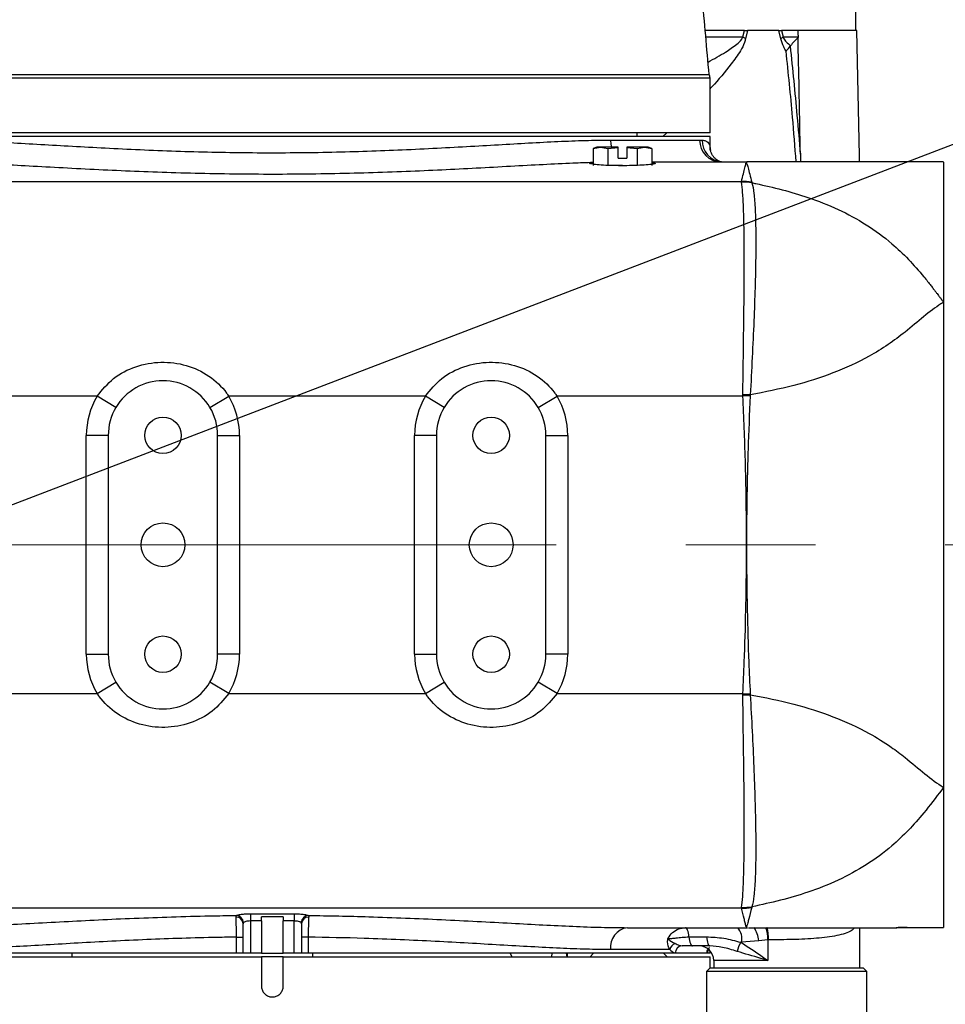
# Model space of a CAD drawing. Header units: millimetres. Extents: x 559 to 1365, y 424 to 1103.
# Tile 8 of 45: x 775 to 793, y 712 to 731. Entities that reach past the tile are written whole.
import ezdxf

# ---------------------------------------------------------------- set-up
doc = ezdxf.new("R2010")
doc.units = ezdxf.units.MM
doc.header["$PDSIZE"] = -1
doc.linetypes.add('CENTERX2', pattern=[20.32, 12.7, -2.54, 2.54, -2.54])
doc.layers.add('C1角度', color=7, linetype='Continuous')
doc.layers.add('C5直径', color=7, linetype='Continuous')
doc.styles.add('SLDTEXTSTYLE0', font='TXT', dxfattribs={"width": 0.7})
doc.dimstyles.new('SLDDIMSTYLE2', dxfattribs={"dimtxt": 3.5, "dimasz": 2.4, "dimexe": 0, "dimexo": 0.0625, "dimgap": 0.875, "dimtad": 0, "dimtih": 1, "dimtoh": 1, "dimdec": 0, "dimlfac": 7, "dimrnd": 1e-09, "dimzin": 12, "dimdsep": 46, "dimtxsty": 'SLDTEXTSTYLE0', "dimsah": 1, "dimcen": 0, "dimadec": 0, "dimazin": 3, "dimtfac": 1, "dimtdec": 3, "dimtofl": 0, "dimtmove": 0, "dimatfit": 3, "dimfxl": 1, "dimfrac": 2, "dimtolj": 1, "dimtzin": 12, "dimarcsym": 0})
doc.dimstyles.new('SLDDIMSTYLE3', dxfattribs={"dimtxt": 3.5, "dimasz": 2.4, "dimexe": 0, "dimexo": 0.0625, "dimgap": 0.875, "dimtad": 2, "dimlfac": 2, "dimrnd": 1e-09, "dimzin": 12, "dimdsep": 46, "dimtxsty": 'SLDTEXTSTYLE0', "dimsah": 1, "dimcen": 0.09, "dimadec": 0, "dimazin": 3, "dimtfac": 1, "dimtdec": 3, "dimtofl": 0, "dimtmove": 0, "dimatfit": 3, "dimfxl": 1, "dimfrac": 2, "dimtolj": 1, "dimtzin": 12, "dimarcsym": 0})
doc.dimstyles.new('SLDDIMSTYLE4', dxfattribs={"dimtxt": 3.5, "dimasz": 2.4, "dimexe": 0, "dimexo": 0.0625, "dimgap": 0.875, "dimtad": 2, "dimlfac": 2, "dimrnd": 1e-09, "dimzin": 12, "dimdsep": 46, "dimtxsty": 'SLDTEXTSTYLE0', "dimsah": 1, "dimcen": 0.09, "dimadec": 0, "dimazin": 3, "dimtfac": 1, "dimtdec": 3, "dimtmove": 0, "dimatfit": 0, "dimfxl": 1, "dimfrac": 2, "dimtolj": 1, "dimtzin": 12, "dimarcsym": 0})

# ---------------------------------------------------------------- blocks, each defined once
blk = doc.blocks.new('*D144')
at = {"layer": 'C5直径', "color": 0, "lineweight": -2}
for p, q in [((800.89, 692.842), (792.521, 701.211)), ((819.235, 692.842), (800.89, 692.842))]:
    blk.add_line(p, q, dxfattribs=at)
at = {"layer": 'C5直径', "color": 0}
blk.add_solid([(792.804, 701.494), (792.239, 700.928), (790.824, 702.908)], dxfattribs=at)
at = {"layer": 'Defpoints', "color": 0}
for p in [(773.148, 720.585), (790.824, 702.908)]:
    blk.add_point(p, dxfattribs=at)
at = {"layer": 'C5直径', "color": 0, "insert": (820.11, 695.092), "char_height": 4.5, "attachment_point": 1, "style": 'SLDTEXTSTYLE0'}
blk.add_mtext('\\A1;R175', dxfattribs=at)
blk = doc.blocks.new('*D145')
at = {"layer": 'C5直径', "color": 0, "lineweight": -2}
blk.add_line((901.391, 769.699), (680.419, 685.072), dxfattribs=at)
at = {"layer": 'C5直径', "color": 0}
blk.add_solid([(680.276, 685.446), (680.562, 684.699), (678.178, 684.214)], dxfattribs=at)
at = {"layer": 'Defpoints', "color": 0}
for p in [(773.148, 720.585), (678.178, 684.214)]:
    blk.add_point(p, dxfattribs=at)
at = {"layer": 'C5直径', "color": 0, "insert": (883.944, 768.772), "char_height": 4.5, "attachment_point": 1, "rotation": 20.9555, "style": 'SLDTEXTSTYLE0'}
blk.add_mtext('\\A1;R711.91', dxfattribs=at)
blk = doc.blocks.new('*D146')
at = {"layer": 'C1角度', "color": 0, "lineweight": -2}
blk.add_arc((773.148, 720.585), 44.585, 3.0846, 166.9154, dxfattribs=at)
at = {"layer": 'C1角度', "color": 0}
for points in [[(729.328, 730.758), (730.112, 730.598), (729.24, 728.327)], [(817.268, 722.973), (818.068, 722.995), (817.733, 720.585)]]:
    blk.add_solid(points, dxfattribs=at)
at = {"layer": 'Defpoints', "color": 0}
for p in [(755.488, 761.523), (672.996, 738.244), (773.148, 720.585), (773.148, 720.585), (874.844, 720.585)]:
    blk.add_point(p, dxfattribs=at)
at = {"layer": 'C1角度', "color": 0, "insert": (773.056, 770.744), "char_height": 4.5, "attachment_point": 1, "rotation": 355, "style": 'SLDTEXTSTYLE0'}
blk.add_mtext('\\A1;170%%d', dxfattribs=at)
blk = doc.blocks.new('*D147')
at = {"layer": 'C1角度', "color": 0, "lineweight": -2}
blk.add_arc((773.148, 720.585), 44.585, 193.0846, 356.9154, dxfattribs=at)
at = {"layer": 'C1角度', "color": 0}
for points in [[(818.068, 718.175), (817.268, 718.196), (817.733, 720.585)], [(730.112, 710.571), (729.328, 710.411), (729.24, 712.843)]]:
    blk.add_solid(points, dxfattribs=at)
at = {"layer": 'Defpoints', "color": 0}
for p in [(773.148, 720.585), (773.148, 720.585), (874.844, 720.585), (672.996, 702.925), (797.647, 683.335)]:
    blk.add_point(p, dxfattribs=at)
at = {"layer": 'C1角度', "color": 0, "insert": (772.664, 674.909), "char_height": 4.5, "attachment_point": 1, "rotation": 5, "style": 'SLDTEXTSTYLE0'}
blk.add_mtext('\\A1;170%%d', dxfattribs=at)

msp = doc.modelspace()

# ---------------------------------------------------------------- linework, layer by layer
at = {"color": 7, "linetype": 'Continuous', "lineweight": 25}
for p, q in [((791.718153, 730.655667), (791.718153, 731.084217)), ((789.536904, 730.655667), (788.77987, 730.655667)), ((789.505188, 730.531203), (789.536904, 730.655667)), ((789.536904, 730.655667), (789.592879, 730.655667)), ((789.592879, 730.655667), (789.556976, 730.495844)), ((789.900791, 730.655667), (789.592879, 730.655667)), ((790.208704, 730.655667), (789.900791, 730.655667)), ((790.244606, 730.495844), (790.208704, 730.655667)), ((790.208704, 730.655667), (790.259828, 730.655667)), ((790.259828, 730.655667), (790.290823, 730.531203)), ((790.581487, 730.655667), (790.259828, 730.655667)), ((791.734783, 730.655667), (790.581487, 730.655667)), ((790.290823, 730.531203), (790.584276, 730.531203)), ((790.435695, 730.358001), (790.431245, 730.352357)), ((790.584276, 730.531203), (790.584537, 730.520546)), ((788.861153, 728.655767), (788.861153, 729.727142)), ((780.290153, 728.655767), (771.719153, 728.655767)), ((788.861153, 728.655767), (780.290153, 728.655767)), ((787.432653, 728.584342), (787.432653, 728.655767)), ((788.861153, 728.584342), (771.719153, 728.584342)), ((786.911913, 728.512917), (788.657593, 728.512917)), ((788.657593, 728.512917), (788.704959, 728.510726)), ((788.861153, 728.361674), (788.861153, 728.584342)), ((786.646978, 728.370067), (786.569631, 728.349342)), ((786.569631, 728.349342), (786.713962, 728.370067)), ((786.569631, 728.349342), (786.569631, 728.012942)), ((786.713962, 728.370067), (786.646978, 728.370067)), ((786.713962, 728.370067), (786.858292, 728.349342)), ((787.061243, 728.370067), (786.713962, 728.370067)), ((786.858292, 728.349342), (787.061243, 728.368112)), ((786.858292, 728.349342), (786.858292, 728.012942)), ((787.061243, 728.368112), (787.061243, 728.370067)), ((787.061243, 728.155792), (787.061243, 728.368112)), ((787.579944, 728.370067), (787.232663, 728.370067)), ((787.232663, 728.370067), (787.232663, 728.368112)), ((787.232663, 728.368112), (787.232663, 728.155792)), ((787.232663, 728.368112), (787.435614, 728.349342)), ((787.435614, 728.349342), (787.579944, 728.370067)), ((787.435614, 728.349342), (787.435614, 728.012942)), ((787.579944, 728.370067), (787.724274, 728.349342)), ((787.646928, 728.370067), (787.579944, 728.370067)), ((787.724274, 728.349342), (787.646928, 728.370067)), ((787.724274, 728.349342), (787.724274, 728.012942)), ((790.629758, 728.232764), (790.632085, 728.084326)), ((787.061243, 728.155792), (787.232663, 728.155792)), ((787.724274, 728.084367), (789.570169, 728.084367)), ((789.563607, 728.062297), (789.575403, 728.062298)), ((789.570169, 728.084367), (789.575403, 728.084367)), ((789.575403, 728.084367), (789.575403, 728.062298)), ((789.580555, 728.084311), (789.579104, 728.084339)), ((789.588059, 728.084311), (789.579104, 728.084311)), ((789.618536, 728.083428), (789.588059, 728.084311)), ((793.432353, 728.084367), (789.61305, 728.084311)), ((787.146953, 728.012942), (786.954308, 728.012942)), ((772.689406, 727.70363), (789.475486, 727.70363)), ((789.4757, 727.687326), (789.475486, 727.70363)), ((789.67647, 727.687664), (789.682622, 727.675029)), ((776.858344, 723.494371), (773.147653, 723.494371)), ((777.226647, 723.275262), (776.858344, 723.494371)), ((779.068159, 723.275262), (779.436461, 723.494371)), ((783.286594, 723.494371), (779.436461, 723.494371)), ((783.654897, 723.275262), (783.286594, 723.494371)), ((785.496409, 723.275262), (785.864711, 723.494371)), ((789.504281, 723.494371), (785.864711, 723.494371)), ((789.649107, 723.520524), (789.503963, 723.52276)), ((789.504281, 723.494371), (789.503963, 723.52276)), ((789.647516, 723.501395), (789.504281, 723.494371)), ((789.649107, 723.520524), (789.647516, 723.501395)), ((776.647478, 718.441992), (776.647478, 722.727492)), ((777.076028, 722.727492), (776.647478, 722.727492)), ((777.076028, 722.727492), (777.076028, 718.441992)), ((779.218778, 718.441992), (779.218778, 722.727492)), ((779.218778, 722.727492), (779.647328, 722.727492)), ((779.647328, 722.727492), (779.647328, 718.441992)), ((783.504278, 722.727492), (783.075728, 722.727492)), ((783.075728, 718.441992), (783.075728, 722.727492)), ((783.504278, 722.727492), (783.504278, 718.441992)), ((785.647028, 718.441992), (785.647028, 722.727492)), ((785.647028, 722.727492), (786.075578, 722.727492)), ((786.075578, 722.727492), (786.075578, 718.441992)), ((776.647478, 718.441992), (777.076028, 718.441992)), ((779.647328, 718.441992), (779.218778, 718.441992)), ((783.075728, 718.441992), (783.504278, 718.441992)), ((786.075578, 718.441992), (785.647028, 718.441992)), ((776.858344, 717.675113), (777.226647, 717.894221)), ((779.436461, 717.675113), (779.068159, 717.894221)), ((783.286594, 717.675113), (783.654897, 717.894221)), ((785.864711, 717.675113), (785.496409, 717.894221)), ((773.147653, 717.675113), (776.858344, 717.675113)), ((779.436461, 717.675113), (783.286594, 717.675113)), ((785.864711, 717.675113), (789.504281, 717.675113)), ((789.503963, 717.646723), (789.504281, 717.675113)), ((789.503963, 717.646723), (789.649107, 717.648959)), ((789.504281, 717.675113), (789.647516, 717.668088)), ((789.647516, 717.668088), (789.649107, 717.648959)), ((789.475486, 713.465854), (772.689406, 713.465854)), ((789.475486, 713.465854), (789.4757, 713.482158)), ((789.682622, 713.494455), (789.67647, 713.48182)), ((779.578892, 713.293723), (779.585272, 713.324793)), ((779.861603, 713.357834), (780.718703, 713.357834)), ((779.861603, 713.357834), (779.861603, 713.216804)), ((780.075878, 713.216804), (779.861603, 713.216804)), ((779.861603, 713.216804), (779.861603, 712.585142)), ((780.504428, 713.299392), (780.075878, 713.299392)), ((780.075878, 713.216804), (780.075878, 713.299392)), ((780.075878, 713.216804), (780.075878, 712.585142)), ((780.504428, 713.299392), (780.504428, 713.216804)), ((780.718703, 713.216804), (780.504428, 713.216804)), ((780.504428, 712.585142), (780.504428, 713.216804)), ((780.718703, 713.357834), (780.718703, 713.216804)), ((780.718703, 712.585142), (780.718703, 713.216804)), ((780.995034, 713.324793), (781.001413, 713.293723)), ((779.718753, 712.585142), (779.718753, 713.162768)), ((780.861553, 713.162768), (780.861553, 712.585142)), ((787.243002, 713.085117), (789.570169, 713.085117)), ((789.575403, 713.107185), (789.563607, 713.107186)), ((789.570169, 713.085117), (789.575403, 713.085117)), ((789.575403, 713.107185), (789.575403, 713.085117)), ((789.579104, 713.085173), (789.588059, 713.085173)), ((789.613061, 713.085172), (792.506575, 713.08513)), ((791.791376, 712.299442), (791.791376, 713.085141)), ((792.718103, 713.087751), (793.432353, 713.088185)), ((779.587612, 712.900645), (779.718753, 712.900645)), ((779.587612, 712.585142), (779.587612, 712.900645)), ((780.992694, 712.900645), (780.861553, 712.900645)), ((780.992694, 712.900645), (780.992694, 712.585142)), ((788.44878, 712.906554), (788.790848, 712.906554)), ((789.478427, 712.799417), (789.462144, 712.799417)), ((789.814165, 712.829982), (789.478427, 712.799417)), ((789.993153, 712.847451), (789.814165, 712.829982)), ((790.006842, 712.847539), (789.993153, 712.847451)), ((789.993153, 712.847451), (789.993153, 712.442292)), ((788.071321, 712.656567), (786.911913, 712.656567)), ((788.859396, 712.727992), (788.517329, 712.727992)), ((788.861153, 712.585142), (788.861153, 712.633284)), ((779.587612, 712.585142), (771.719153, 712.585142)), ((771.719153, 712.513717), (780.075878, 712.513717)), ((779.718753, 712.585142), (779.587612, 712.585142)), ((779.861603, 712.585142), (779.718753, 712.585142)), ((780.075878, 712.585142), (779.861603, 712.585142)), ((780.075878, 712.585142), (780.504428, 712.585142)), ((780.075878, 712.513717), (780.075878, 711.942317)), ((780.504428, 712.513717), (780.075878, 712.513717)), ((780.718703, 712.585142), (780.504428, 712.585142)), ((780.504428, 711.942317), (780.504428, 712.513717)), ((780.504428, 712.513717), (788.861153, 712.513717)), ((780.861553, 712.585142), (780.718703, 712.585142)), ((780.992694, 712.585142), (780.861553, 712.585142)), ((788.180948, 712.585142), (780.992694, 712.585142)), ((786.06383, 712.513827), (786.049502, 712.585142)), ((788.793565, 712.585142), (788.180948, 712.585142)), ((788.861153, 712.585142), (788.793565, 712.585142)), ((788.861153, 712.297644), (788.861153, 712.513717)), ((788.934376, 712.442292), (788.934376, 712.299442)), ((788.862951, 712.299442), (788.791526, 712.228017)), ((788.791526, 712.228017), (788.791526, 710.656667)), ((791.934226, 712.228017), (788.791526, 712.228017)), ((788.862951, 712.299442), (791.862801, 712.299442)), ((791.934226, 712.228017), (791.862801, 712.299442)), ((791.934226, 710.656667), (791.934226, 712.228017))]:
    msp.add_line(p, q, dxfattribs=at)
at = {"color": 8, "linetype": 'Continuous', "lineweight": 25}
for p, q in [((788.793191, 730.531203), (789.505188, 730.531203)), ((788.861153, 729.727142), (771.765754, 729.727142)), ((788.01673, 728.655767), (787.938442, 728.584342)), ((788.857268, 728.407582), (788.858645, 728.361674)), ((776.361417, 712.585142), (776.361417, 712.513717)), ((781.076189, 712.585142), (781.076189, 712.513717)), ((784.944547, 712.585142), (784.978913, 712.513717)), ((785.76052, 712.513717), (785.770553, 712.585142)), ((786.576331, 712.585142), (786.510628, 712.513717)), ((787.946713, 712.585142), (788.019516, 712.513717)), ((789.993153, 712.442292), (788.934376, 712.442292))]:
    msp.add_line(p, q, dxfattribs=at)
at = {"color": 7, "linetype": 'CENTERX2', "lineweight": 18}
msp.add_line((773.147653, 720.584742), (874.843996, 720.584742), dxfattribs=at)
at = {"color": 7, "linetype": 'Continuous', "lineweight": 25, "flags": 128}
for points in [[(790.581487, 730.655667), (790.581838, 730.640109), (790.582188, 730.624551), (790.582537, 730.608993), (790.582886, 730.593435), (790.583234, 730.577877), (790.583582, 730.562319), (790.583929, 730.546761), (790.584276, 730.531203)], [(791.791006, 728.084723), (791.788829, 728.200446), (791.734783, 730.655667)], [(788.44878, 712.906554), (788.443931, 712.944512), (788.437683, 712.979284), (788.430174, 713.010108), (788.421568, 713.036307), (788.412055, 713.057305), (788.401844, 713.072642), (788.391158, 713.081981), (788.380232, 713.085117)], [(788.44878, 712.906554), (788.45363, 712.868597), (788.459878, 712.833824), (788.467387, 712.803), (788.475993, 712.776802), (788.485505, 712.755803), (788.495717, 712.740467), (788.506403, 712.731128), (788.517329, 712.727992)], [(788.790848, 712.906554), (788.795697, 712.868597), (788.801945, 712.833824), (788.809454, 712.803), (788.81806, 712.776802), (788.827573, 712.755803), (788.837784, 712.740467), (788.84847, 712.731128), (788.859396, 712.727992)]]:
    msp.add_lwpolyline(points, dxfattribs=at)
at = {"color": 8, "linetype": 'Continuous', "lineweight": 25, "flags": 128}
for points in [[(786.911913, 728.512917), (786.918275, 728.429311), (786.930849, 728.370067)], [(788.857268, 728.407582), (788.86228, 728.341127), (788.86906, 728.306934)]]:
    msp.add_lwpolyline(points, dxfattribs=at)
at = {"color": 7, "linetype": 'Continuous', "lineweight": 18}
msp.add_circle((773.147653, 720.584742), 24.99875, dxfattribs=at)
at = {"color": 7, "linetype": 'Continuous', "lineweight": 25}
for centre, radius in [((778.147403, 722.727492), 0.357125), ((784.575653, 722.727492), 0.357125), ((778.147403, 720.584742), 0.42855), ((784.575653, 720.584742), 0.42855), ((778.147403, 718.441992), 0.357125), ((784.575653, 718.441992), 0.357125)]:
    msp.add_circle(centre, radius, dxfattribs=at)
for centre, radius, start, end in [((788.826175, 729.481088), 1.25052, 54.2395423, 57.1129584), ((789.660746, 731.306882), 0.999337, 305.7498456, 309.0866647), ((788.718303, 729.727142), 0.14285, 0, 29.3201303), ((789.081116, 728.507888), 0.423553, 179.3197481, 269.3031984), ((789.461181, 726.250544), 1.453155, 81.4800911, 89.435945), ((789.493297, 726.236313), 1.451119, 82.5033595, 90.6947959), ((778.147403, 722.727492), 1.071375, 30.7490073, 149.2509927), ((784.575653, 722.727492), 1.071375, 30.7490073, 149.2509927), ((778.147403, 722.727492), 1.499925, 149.2509927, 180), ((778.147403, 722.727492), 1.499925, 0, 30.7490073), ((784.575653, 722.727492), 1.499925, 149.2509927, 180), ((784.575653, 722.727492), 1.499925, 0, 30.7490073), ((778.147403, 722.727492), 1.071375, 149.2509927, 180), ((778.147403, 722.727492), 1.071375, 0, 30.7490073), ((784.575653, 722.727492), 1.071375, 149.2509927, 180), ((784.575653, 722.727492), 1.071375, 0, 30.7490073), ((778.147403, 718.441992), 1.499925, 180, 210.7490073), ((778.147403, 718.441992), 1.071375, 180, 210.7490073), ((778.147403, 718.441992), 1.071375, 329.2509927, 0), ((778.147403, 718.441992), 1.499925, 329.2509927, 0), ((784.575653, 718.441992), 1.499925, 180, 210.7490073), ((784.575653, 718.441992), 1.071375, 180, 210.7490073), ((784.575653, 718.441992), 1.071375, 329.2509927, 0), ((784.575653, 718.441992), 1.499925, 329.2509927, 0), ((778.147403, 718.441992), 1.071375, 210.7490073, 329.2509927), ((784.575653, 718.441992), 1.071375, 210.7490073, 329.2509927), ((789.461181, 714.918939), 1.453155, 270.564055, 278.5199089), ((789.493297, 714.93317), 1.451119, 269.3052041, 277.4966405), ((779.58187, 713.15674), 0.137015, 2.5216087, 91.2454785), ((779.577252, 713.17875), 0.146264, 1.8780605, 86.8569384), ((781.003053, 713.17875), 0.146264, 93.1430616, 178.1219395), ((780.998435, 713.15674), 0.137015, 88.7545215, 177.4783913), ((787.298905, 712.699756), 0.389394, 98.2542001, 186.3680755), ((789.147003, 712.866057), 0.338057, 348.6309455, 40.3906919), ((790.160407, 712.416398), 0.796414, 151.2539007, 165.1244189), ((788.234292, 712.617569), 0.167572, 109.4198252, 166.5428254), ((788.318374, 712.590585), 0.137534, 92.4639517, 182.2683029), ((788.648676, 712.442292), 0.2857, 0, 90)]:
    msp.add_arc(centre, radius, start, end, dxfattribs=at)
at = {"color": 8, "linetype": 'Continuous', "lineweight": 25}
for centre, radius, start, end in [((789.128689, 728.505596), 0.423761, 179.3062813, 263.7332241), ((789.171563, 712.753532), 0.647133, 6.7845567, 31.0406152), ((789.30724, 712.864912), 0.686135, 358.541778, 19.1483676), ((789.30121, 712.87472), 0.706155, 357.7940716, 17.747853), ((788.937113, 712.585212), 0.143548, 143.8096636, 180.0282274)]:
    msp.add_arc(centre, radius, start, end, dxfattribs=at)
at = {"color": 7, "linetype": 'Continuous', "lineweight": 25}
for points, knots in [([(788.843505, 729.795132), (788.798443, 730.305914), (788.661776, 731.855073), (788.522622, 733.404015), (788.429349, 734.442247)], [0, 0, 0, 0, 0.329714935, 1, 1, 1, 1]), ([(790.349773, 730.254068), (790.333525, 730.280968), (790.29145, 730.350627), (790.262423, 730.44061), (790.244606, 730.495844)], [0, 0, 0, 0, 0.386173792, 1, 1, 1, 1]), ([(790.290823, 730.531203), (790.30681, 730.502411), (790.326517, 730.466919), (790.376115, 730.411493), (790.408166, 730.382717), (790.435695, 730.358001)], [0, 0, 0, 0, 0.377431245, 0.465262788, 1, 1, 1, 1]), ([(790.349773, 730.254068), (790.350347, 730.254673), (790.353961, 730.25848), (790.384289, 730.290885), (790.409014, 730.323254), (790.431245, 730.352357)], [0, 0, 0, 0, 0.01870676, 0.117716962, 1, 1, 1, 1]), ([(790.431245, 730.352357), (790.476695, 729.899055), (790.547393, 729.19395), (790.608678, 728.485856), (790.629758, 728.232767), (790.629758, 728.232764)], [0, 0, 0, 0, 0.642881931, 0.999996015, 1, 1, 1, 1]), ([(790.584537, 730.520546), (790.559406, 730.494776), (790.508951, 730.443036), (790.460176, 730.386419), (790.435695, 730.358001)], [0, 0, 0, 0, 0.498073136, 1, 1, 1, 1]), ([(790.629758, 728.232764), (790.622114, 728.65902), (790.608439, 729.421649), (790.591853, 730.184205), (790.584537, 730.520546)], [0, 0, 0, 0, 0.558929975, 1, 1, 1, 1]), ([(771.765754, 729.727142), (771.765494, 729.728685), (771.765134, 729.730823), (771.764934, 729.734783), (771.764966, 729.737649), (771.765184, 729.740485), (771.765552, 729.743279), (771.766279, 729.746985), (771.768503, 729.754519), (771.776649, 729.769565), (771.807123, 729.794547), (771.87439, 729.793793), (772.026721, 729.794475), (772.278005, 729.794366), (772.580044, 729.794762), (772.919451, 729.794901), (773.31509, 729.795121), (773.761041, 729.795248), (774.249216, 729.795272), (774.779442, 729.795334), (775.354368, 729.795206), (775.964839, 729.795158), (776.600092, 729.79495), (777.260858, 729.794798), (777.94978, 729.794634), (778.655559, 729.794405), (779.366204, 729.794366), (780.083244, 729.794165), (780.808727, 729.794155), (781.530486, 729.794143), (782.236515, 729.794147), (782.929038, 729.794291), (783.609336, 729.794338), (784.265502, 729.794557), (784.886961, 729.794667), (785.476361, 729.794872), (786.03426, 729.795067), (786.550947, 729.795186), (787.01823, 729.795433), (787.439031, 729.795458), (787.812517, 729.795576), (788.131978, 729.795576), (788.392549, 729.795492), (788.597411, 729.795422), (788.742603, 729.795155), (788.829491, 729.794971), (788.83541, 729.794751), (788.838074, 729.794652)], [0, 0, 0, 0, 0.000345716, 0.000479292, 0.000614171, 0.000708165, 0.000802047, 0.000945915, 0.001226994, 0.002257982, 0.006348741, 0.022651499, 0.055195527, 0.088062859, 0.115443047, 0.142823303, 0.170998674, 0.19917424, 0.226566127, 0.253958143, 0.282146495, 0.310334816, 0.33771295, 0.365090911, 0.393264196, 0.421437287, 0.448813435, 0.476189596, 0.504361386, 0.532533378, 0.559911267, 0.587289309, 0.615463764, 0.643638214, 0.670995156, 0.698351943, 0.726502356, 0.754652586, 0.78202607, 0.809399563, 0.837567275, 0.865735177, 0.893132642, 0.920530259, 0.948724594, 0.976918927, 1, 1, 1, 1]), ([(773.668392, 728.512917), (773.823006, 728.511448), (774.132236, 728.508511), (774.655186, 728.487859), (775.219846, 728.459059), (775.821398, 728.424296), (776.448184, 728.387788), (777.101243, 728.351964), (777.783356, 728.319416), (778.484558, 728.292644), (779.193122, 728.273957), (779.910725, 728.263936), (780.638244, 728.263773), (781.360781, 728.27331), (782.066057, 728.291826), (782.756342, 728.317636), (783.435659, 728.34977), (784.094238, 728.385577), (784.721409, 728.422122), (785.320009, 728.456771), (785.887823, 728.486145), (786.42759, 728.508122), (786.749483, 728.511309), (786.911913, 728.512917)], [0, 0, 0, 0, 0.046867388, 0.093736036, 0.14198931, 0.190243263, 0.237105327, 0.283967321, 0.332176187, 0.380384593, 0.42744421, 0.474503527, 0.522963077, 0.571422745, 0.618003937, 0.664585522, 0.71250276, 0.760420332, 0.807341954, 0.854263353, 0.902543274, 0.950822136, 1, 1, 1, 1]), ([(788.704959, 728.510726), (788.705712, 728.510652), (788.718845, 728.509362), (788.754142, 728.503871), (788.821499, 728.481978), (788.842956, 728.437349), (788.857268, 728.407582)], [0, 0, 0, 0, 0.008605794, 0.15007148, 0.43310772, 1, 1, 1, 1]), ([(788.870386, 728.305825), (788.868986, 728.310212), (788.859327, 728.340458), (788.861255, 728.363465), (788.861164, 728.364517), (788.86116, 728.364558)], [0, 0, 0, 0, 0.140212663, 0.966919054, 1, 1, 1, 1]), ([(789.08312, 728.084318), (789.083816, 728.084264), (789.08658, 728.084047), (789.055913, 728.089359), (788.985793, 728.123503), (788.90255, 728.208154), (788.880708, 728.273853), (788.869612, 728.307228)], [0, 0, 0, 0, 0.073277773, 0.290925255, 0.528490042, 0.760466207, 1, 1, 1, 1]), ([(786.569631, 728.071409), (786.440246, 728.067161), (786.131714, 728.057029), (785.591658, 728.030153), (784.960379, 727.996377), (784.295724, 727.960103), (783.611003, 727.925333), (782.904883, 727.893935), (782.174371, 727.868137), (781.427949, 727.84972), (780.677501, 727.840337), (779.92115, 727.840086), (779.160209, 727.849603), (778.409011, 727.867976), (777.679685, 727.89385), (776.969742, 727.925219), (776.276098, 727.960609), (775.611529, 727.996749), (774.985907, 728.030515), (774.397414, 728.058752), (773.840446, 728.079765), (773.505016, 728.082833), (773.337304, 728.084367)], [0, 0, 0, 0, 0.03603565, 0.085930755, 0.137261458, 0.188592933, 0.238398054, 0.288203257, 0.33938571, 0.390567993, 0.440971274, 0.4913745, 0.543216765, 0.595059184, 0.64510572, 0.695152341, 0.746597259, 0.798041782, 0.847811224, 0.897579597, 0.94879079, 1, 1, 1, 1]), ([(787.789778, 728.053833), (787.782645, 728.04974), (787.76838, 728.041553), (787.657248, 728.028177), (787.493628, 728.016938), (787.289537, 728.010039), (787.070148, 728.009094), (786.859605, 728.014278), (786.681544, 728.024382), (786.554665, 728.037281), (786.497379, 728.050309), (786.501445, 728.060371), (786.551454, 728.064495), (786.569631, 728.065994)], [0, 0, 0, 0, 0.09478625, 0.189570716, 0.284374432, 0.379007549, 0.473349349, 0.567512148, 0.661764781, 0.756295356, 0.851060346, 0.945861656, 1, 1, 1, 1]), ([(787.724274, 728.066064), (787.744462, 728.064366), (787.784374, 728.061009), (787.787991, 728.056206), (787.789778, 728.053833)], [0, 0, 0, 0, 0.505821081, 1, 1, 1, 1]), ([(789.475486, 727.70363), (789.501746, 727.804421), (789.541119, 727.955547), (789.559405, 728.029014), (789.563307, 728.053257), (789.563478, 728.058414), (789.563607, 728.062297)], [0, 0, 0, 0, 0.597540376, 0.895947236, 0.921638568, 1, 1, 1, 1]), ([(789.575403, 728.06225), (789.577316, 728.058274), (789.587283, 728.037559), (789.608561, 727.957876), (789.649896, 727.793402), (789.67647, 727.687664)], [0, 0, 0, 0, 0.0781831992, 0.4073721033, 1, 1, 1, 1]), ([(793.432353, 728.076469), (793.432353, 728.07377), (793.432353, 728.067723), (793.432353, 727.943329), (793.432353, 727.728817), (793.432353, 727.422222), (793.432353, 727.028519), (793.432353, 726.553514), (793.432353, 725.996698), (793.432353, 725.56123), (793.432353, 725.336796)], [0, 0, 0, 0, 0.1024340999, 0.2294774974, 0.3569278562, 0.4839730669, 0.6108660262, 0.7381618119, 0.8650528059, 1, 1, 1, 1]), ([(789.503963, 723.52276), (789.506942, 723.770284), (789.512898, 724.265331), (789.523466, 724.977879), (789.529905, 725.639304), (789.531964, 726.234682), (789.528159, 726.751784), (789.517999, 727.176403), (789.501456, 727.50347), (789.484285, 727.62604), (789.4757, 727.687326)], [0, 0, 0, 0, 0.127844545, 0.255689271, 0.379723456, 0.5037571, 0.627848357, 0.751939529, 0.875969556, 1, 1, 1, 1]), ([(789.682622, 727.675029), (789.696035, 727.613694), (789.722863, 727.491024), (789.746493, 727.16415), (789.757922, 726.740016), (789.75685, 726.223856), (789.743811, 725.629809), (789.720428, 724.970374), (789.687303, 724.260382), (789.661839, 723.767143), (789.649107, 723.520524)], [0, 0, 0, 0, 0.124174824, 0.24834917, 0.372507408, 0.496665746, 0.620683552, 0.744702, 0.872350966, 1, 1, 1, 1]), ([(789.682622, 727.675029), (789.706771, 727.670068), (790.080665, 727.593271), (790.660593, 727.445831), (791.376538, 727.163408), (791.927843, 726.864442), (792.500019, 726.443115), (792.879145, 726.043096), (793.117762, 725.747719), (793.179942, 725.668681), (793.23024, 725.603758), (793.271145, 725.550462), (793.304337, 725.506925), (793.331122, 725.471614), (793.352599, 725.443188), (793.369719, 725.42046), (793.383295, 725.402394), (793.392599, 725.389988), (793.399923, 725.380213), (793.405668, 725.372538), (793.411575, 725.364639), (793.41619, 725.358461), (793.419791, 725.35364), (793.422595, 725.349882), (793.424777, 725.346957), (793.426353, 725.344844), (793.427741, 725.342983), (793.42966, 725.34041), (793.431269, 725.338251), (793.432353, 725.336796)], [0, 0, 0, 0, 0.0157040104, 0.243133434, 0.3837504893, 0.5248457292, 0.6653139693, 0.864982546, 0.8913880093, 0.912716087, 0.9300930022, 0.9442639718, 0.9557671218, 0.9650439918, 0.9724764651, 0.9783957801, 0.9830856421, 0.9867852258, 0.9882051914, 0.9908067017, 0.9928431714, 0.9944339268, 0.9956744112, 0.9966404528, 0.9973919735, 0.9979761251, 0.9983029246, 0.9988562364, 1, 1, 1, 1]), ([(793.432353, 725.336796), (793.431308, 725.336151), (793.429031, 725.334746), (793.412802, 725.324683), (793.284819, 725.243569), (793.046369, 725.058268), (792.710732, 724.770421), (792.352359, 724.502976), (791.89194, 724.217472), (791.274581, 723.937067), (790.487561, 723.686786), (789.935663, 723.577347), (789.649107, 723.520524)], [0, 0, 0, 0, 0.001140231, 0.002485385, 0.017715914, 0.140756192, 0.26385732, 0.364570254, 0.46528304, 0.638575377, 0.812341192, 1, 1, 1, 1]), ([(793.432353, 725.336796), (793.432353, 725.035999), (793.432353, 724.434422), (793.432353, 723.502737), (793.432353, 722.615109), (793.432353, 721.790466), (793.432353, 720.950945), (793.432353, 720.106501), (793.432353, 719.268042), (793.432353, 718.44508), (793.432353, 717.648944), (793.432353, 716.89006), (793.432353, 716.286862), (793.432353, 715.949362), (793.432353, 715.832687)], [0, 0, 0, 0, 0.109377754, 0.218749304, 0.300550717, 0.382614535, 0.464419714, 0.546263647, 0.628365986, 0.710207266, 0.792263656, 0.874585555, 0.956643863, 1, 1, 1, 1]), ([(776.858344, 723.494371), (776.959224, 723.618328), (777.164015, 723.869966), (777.611473, 724.096359), (778.106373, 724.186291), (778.608139, 724.121444), (779.05801, 723.912372), (779.318075, 723.668427), (779.42235, 723.515118), (779.436461, 723.494371)], [0, 0, 0, 0, 0.157704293, 0.320147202, 0.48722092, 0.652856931, 0.815362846, 0.975012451, 1, 1, 1, 1]), ([(783.286594, 723.494371), (783.387474, 723.618328), (783.592265, 723.869966), (784.039723, 724.096359), (784.534623, 724.186291), (785.036389, 724.121444), (785.48626, 723.912372), (785.746325, 723.668427), (785.8506, 723.515118), (785.864711, 723.494371)], [0, 0, 0, 0, 0.157704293, 0.320147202, 0.48722092, 0.652856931, 0.815362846, 0.975012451, 1, 1, 1, 1]), ([(789.504281, 717.675113), (789.513663, 717.879312), (789.538568, 718.421354), (789.554401, 718.967079), (789.563516, 719.393849), (789.567646, 719.609854), (789.571015, 719.854418), (789.573176, 720.07529), (789.575333, 720.3649), (789.575666, 720.702857), (789.573204, 721.122128), (789.567674, 721.59589), (789.551102, 722.407824), (789.522296, 723.076297), (789.504281, 723.494371)], [0, 0, 0, 0, 0.105340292, 0.27962251, 0.281323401, 0.325317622, 0.390955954, 0.407365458, 0.439144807, 0.540204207, 0.581521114, 0.655210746, 0.784363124, 1, 1, 1, 1]), ([(789.647516, 723.501395), (789.631719, 723.150529), (789.612812, 722.730571), (789.593911, 722.088297), (789.58675, 721.768228), (789.580695, 721.385847), (789.578667, 721.213994), (789.576872, 720.995319), (789.57632, 720.903531), (789.575475, 720.693115), (789.575346, 720.492443), (789.576443, 720.234653), (789.577631, 720.075246), (789.579796, 719.854279), (789.583166, 719.609536), (789.59387, 719.054276), (789.612386, 718.420949), (789.637932, 717.873483), (789.647516, 717.668088)], [0, 0, 0, 0, 0.180553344, 0.216107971, 0.330320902, 0.345130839, 0.412706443, 0.418672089, 0.457550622, 0.459893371, 0.526843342, 0.560710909, 0.592418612, 0.608793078, 0.674310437, 0.718246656, 0.894293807, 1, 1, 1, 1]), ([(779.436461, 717.675113), (779.335582, 717.551156), (779.130791, 717.299517), (778.683333, 717.073124), (778.188433, 716.983192), (777.686667, 717.04804), (777.236795, 717.257111), (776.976731, 717.501056), (776.872456, 717.654365), (776.858344, 717.675113)], [0, 0, 0, 0, 0.157704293, 0.320147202, 0.48722092, 0.652856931, 0.815362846, 0.975012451, 1, 1, 1, 1]), ([(785.864711, 717.675113), (785.763832, 717.551156), (785.559041, 717.299517), (785.111583, 717.073124), (784.616683, 716.983192), (784.114917, 717.04804), (783.665045, 717.257111), (783.404981, 717.501056), (783.300706, 717.654365), (783.286594, 717.675113)], [0, 0, 0, 0, 0.157704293, 0.320147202, 0.48722092, 0.652856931, 0.815362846, 0.975012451, 1, 1, 1, 1]), ([(789.4757, 713.482158), (789.484475, 713.545236), (789.502026, 713.671391), (789.518571, 714.008106), (789.528492, 714.441272), (789.532, 714.963443), (789.529663, 715.563714), (789.52305, 716.223102), (789.51263, 716.924368), (789.506852, 717.405938), (789.503963, 717.646723)], [0, 0, 0, 0, 0.12704161, 0.254082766, 0.378288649, 0.502494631, 0.626878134, 0.751262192, 0.875631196, 1, 1, 1, 1]), ([(789.649107, 717.648959), (789.935651, 717.592127), (790.487526, 717.48267), (791.274708, 717.232517), (791.915098, 716.940979), (792.373314, 716.653326), (792.735865, 716.37763), (793.070256, 716.091406), (793.309987, 715.908216), (793.431308, 715.833332), (793.432353, 715.832687)], [0, 0, 0, 0, 0.187667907, 0.361442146, 0.534742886, 0.652557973, 0.736182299, 0.867564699, 0.998859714, 1, 1, 1, 1]), ([(789.649107, 717.648959), (789.661496, 717.409059), (789.686274, 716.929259), (789.719082, 716.230513), (789.742824, 715.573123), (789.756475, 714.974211), (789.758158, 714.453005), (789.747261, 714.020344), (789.723742, 713.683837), (789.696328, 713.557582), (789.682622, 713.494455)], [0, 0, 0, 0, 0.124175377, 0.248350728, 0.372716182, 0.497080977, 0.621352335, 0.745623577, 0.872811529, 1, 1, 1, 1]), ([(793.432353, 715.832687), (793.431269, 715.831232), (793.42966, 715.829074), (793.418479, 715.814077), (793.291557, 715.644323), (792.978316, 715.231757), (792.500215, 714.72641), (791.927791, 714.30504), (791.376577, 714.006043), (790.809297, 713.782472), (790.241168, 713.615657), (789.868828, 713.534861), (789.682622, 713.494455)], [0, 0, 0, 0, 0.001143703, 0.001696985, 0.011794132, 0.134932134, 0.334590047, 0.475050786, 0.61613849, 0.756748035, 0.878350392, 1, 1, 1, 1]), ([(793.432353, 715.832687), (793.432353, 715.555639), (793.432353, 714.995195), (793.432353, 714.410956), (793.432353, 713.999519), (793.432353, 713.72024), (793.432353, 713.48696), (793.432353, 713.288103), (793.432353, 713.13746), (793.432353, 713.104675), (793.432353, 713.088185)], [0, 0, 0, 0, 0.173391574, 0.350754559, 0.447885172, 0.545016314, 0.644965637, 0.744915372, 0.871694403, 1, 1, 1, 1]), ([(789.563607, 713.107186), (789.563572, 713.109363), (789.563307, 713.12623), (789.551492, 713.171632), (789.524198, 713.279203), (789.49426, 713.393918), (789.475486, 713.465854)], [0, 0, 0, 0, 0.044812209, 0.347300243, 0.590701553, 1, 1, 1, 1]), ([(789.67647, 713.48182), (789.65632, 713.40034), (789.626242, 713.278716), (789.59955, 713.17879), (789.587245, 713.135956), (789.579612, 713.115311), (789.576541, 713.109419), (789.575403, 713.107234)], [0, 0, 0, 0, 0.437699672, 0.653352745, 0.879419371, 0.955292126, 1, 1, 1, 1]), ([(773.337304, 713.085117), (773.507916, 713.086693), (773.84197, 713.08978), (774.398077, 713.11078), (774.987517, 713.139051), (775.620319, 713.173148), (776.284166, 713.209493), (776.970544, 713.243676), (777.435978, 713.266063), (777.677774, 713.274518), (777.680726, 713.274621)], [0, 0, 0, 0, 0.146810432, 0.287451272, 0.42809623, 0.572787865, 0.717481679, 0.857872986, 0.998264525, 1, 1, 1, 1]), ([(779.587612, 712.900645), (779.587497, 712.921517), (779.587119, 712.990476), (779.585558, 713.103484), (779.582624, 713.222736), (779.580136, 713.270066), (779.578892, 713.293723)], [0, 0, 0, 0, 0.126303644, 0.417285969, 0.708735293, 1, 1, 1, 1]), ([(779.585272, 713.324793), (779.595466, 713.329049), (779.616523, 713.337838), (779.68173, 713.34866), (779.766098, 713.356344), (779.829751, 713.357337), (779.861603, 713.357834)], [0, 0, 0, 0, 0.23864792, 0.492946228, 0.746273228, 1, 1, 1, 1]), ([(779.723437, 713.183543), (779.721596, 713.179886), (779.718938, 713.174607), (779.718796, 713.165549), (779.718753, 713.162768)], [0, 0, 0, 0, 0.692966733, 1, 1, 1, 1]), ([(779.861603, 713.216804), (779.845653, 713.2163), (779.813635, 713.215288), (779.771404, 713.207504), (779.738947, 713.196605), (779.728515, 713.18782), (779.723437, 713.183543)], [0, 0, 0, 0, 0.249787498, 0.50142228, 0.757325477, 1, 1, 1, 1]), ([(780.718703, 713.357834), (780.746821, 713.357445), (780.807265, 713.356608), (780.891077, 713.349602), (780.961131, 713.338632), (780.983742, 713.329403), (780.995034, 713.324793)], [0, 0, 0, 0, 0.224276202, 0.482111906, 0.741357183, 1, 1, 1, 1]), ([(780.856868, 713.183543), (780.851247, 713.188174), (780.840056, 713.197396), (780.805169, 713.208454), (780.763167, 713.215559), (780.732779, 713.21641), (780.718703, 713.216804)], [0, 0, 0, 0, 0.262915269, 0.523490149, 0.779271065, 1, 1, 1, 1]), ([(780.861553, 713.162768), (780.861285, 713.168846), (780.860898, 713.177606), (780.857813, 713.182152), (780.856868, 713.183543)], [0, 0, 0, 0, 0.693886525, 1, 1, 1, 1]), ([(781.001413, 713.293723), (781.000855, 713.284249), (780.999049, 713.253628), (780.996298, 713.172665), (780.993705, 713.045014), (780.993031, 712.948778), (780.992694, 712.900645)], [0, 0, 0, 0, 0.1300200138, 0.4202369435, 0.7100313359, 1, 1, 1, 1]), ([(782.897735, 713.274715), (783.133415, 713.264742), (783.611361, 713.244519), (784.303991, 713.208806), (784.968833, 713.172753), (785.594384, 713.138963), (786.182896, 713.110732), (786.739859, 713.089718), (787.075289, 713.086651), (787.243002, 713.085117)], [0, 0, 0, 0, 0.1410183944, 0.2859768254, 0.4309341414, 0.5711715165, 0.7114058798, 0.8557057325, 1, 1, 1, 1]), ([(788.03635, 712.870842), (788.037546, 712.87305), (788.061546, 712.917355), (788.12378, 712.994193), (788.244008, 713.070447), (788.334878, 713.080233), (788.380232, 713.085117)], [0, 0, 0, 0, 0.017167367, 0.344480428, 0.672827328, 1, 1, 1, 1]), ([(789.588059, 713.085173), (789.588059, 713.085173), (789.588072, 713.085173), (789.592106, 713.085217), (789.596109, 713.085261)], [0, 0, 0, 0, 0.007693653, 1, 1, 1, 1]), ([(792.718103, 713.087751), (792.694012, 713.087677), (792.645829, 713.08753), (792.581702, 713.086691), (792.532943, 713.085794), (792.505057, 713.085161), (792.501192, 713.085068), (792.52177, 713.085549), (792.564489, 713.086408), (792.624474, 713.087282), (792.679053, 713.087697), (792.710569, 713.08774), (792.718103, 713.087751)], [0, 0, 0, 0, 0.107352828, 0.214704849, 0.322076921, 0.429459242, 0.536820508, 0.64416157, 0.75151312, 0.858890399, 0.966270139, 1, 1, 1, 1]), ([(779.587612, 712.900645), (779.462087, 712.89875), (779.102546, 712.893323), (778.514275, 712.877585), (777.823957, 712.851868), (777.144648, 712.819708), (776.486067, 712.783908), (775.858897, 712.747361), (775.260296, 712.712712), (774.692483, 712.683338), (774.152715, 712.661361), (773.830823, 712.658175), (773.668392, 712.656567)], [0, 0, 0, 0, 0.055087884, 0.157788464, 0.260489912, 0.366136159, 0.471783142, 0.57523429, 0.678684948, 0.785130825, 0.891574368, 1, 1, 1, 1]), ([(786.911913, 712.656567), (786.7573, 712.658035), (786.448069, 712.660973), (785.92512, 712.681625), (785.360459, 712.710424), (784.758909, 712.74519), (784.132115, 712.781686), (783.479086, 712.817555), (782.796859, 712.849932), (781.968681, 712.882322), (781.359731, 712.893754), (780.992694, 712.900645)], [0, 0, 0, 0, 0.103339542, 0.206681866, 0.313077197, 0.419474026, 0.522801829, 0.62612948, 0.732426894, 0.838723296, 1, 1, 1, 1]), ([(788.071321, 712.656567), (788.051432, 712.705254), (788.027846, 712.762993), (788.030757, 712.835155), (788.033318, 712.855159), (788.035312, 712.865841), (788.036046, 712.869418), (788.036281, 712.870518), (788.03635, 712.870842)], [0, 0, 0, 0, 0.719663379, 0.853444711, 0.952264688, 0.985307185, 0.995684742, 1, 1, 1, 1]), ([(788.03635, 712.870842), (788.049818, 712.871463), (788.079332, 712.872826), (788.140412, 712.877602), (788.219672, 712.885474), (788.321241, 712.899896), (788.403968, 712.904215), (788.44878, 712.906554)], [0, 0, 0, 0, 0.161877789, 0.354713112, 0.454999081, 0.704781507, 1, 1, 1, 1]), ([(788.03635, 712.870842), (788.036461, 712.870713), (788.036693, 712.870446), (788.037151, 712.869925), (788.037959, 712.869022), (788.039667, 712.867171), (788.043885, 712.862859), (788.075169, 712.834303), (788.12963, 712.803391), (788.178577, 712.775608)], [0, 0, 0, 0, 0.004573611, 0.009474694, 0.018461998, 0.036490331, 0.07452614, 0.16822626, 1, 1, 1, 1]), ([(788.790848, 712.906554), (788.90464, 712.901336), (789.132048, 712.890907), (789.352169, 712.829898), (789.462144, 712.799417)], [0, 0, 0, 0, 0.500387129, 1, 1, 1, 1]), ([(789.462144, 712.799417), (789.604082, 712.71005), (789.78387, 712.596852), (789.95566, 712.469736), (789.992481, 712.442783), (789.993153, 712.442292)], [0, 0, 0, 0, 0.78639582, 0.996102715, 1, 1, 1, 1]), ([(788.180948, 712.585142), (788.152307, 712.593883), (788.114885, 712.605303), (788.0796, 712.646824), (788.071321, 712.656567)], [0, 0, 0, 0, 0.765345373, 1, 1, 1, 1]), ([(788.178577, 712.775608), (788.190755, 712.769127), (788.238267, 712.74384), (788.280818, 712.734751), (788.312461, 712.727992)], [0, 0, 0, 0, 0.256333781, 1, 1, 1, 1]), ([(788.517329, 712.727992), (788.450589, 712.727992), (788.38265, 712.727992), (788.313678, 712.727992), (788.312461, 712.727992)], [0, 0, 0, 0, 0.982354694, 1, 1, 1, 1]), ([(788.818909, 712.657965), (788.818704, 712.65733), (788.818103, 712.655459), (788.822595, 712.665764), (788.8338, 712.684218), (788.849207, 712.695348), (788.855334, 712.699775)], [0, 0, 0, 0, 0.165168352, 0.486677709, 0.795840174, 1, 1, 1, 1]), ([(789.390685, 712.620854), (789.294943, 712.65122), (789.118215, 712.707273), (788.94073, 712.721481), (788.859396, 712.727992)], [0, 0, 0, 0, 0.541744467, 1, 1, 1, 1]), ([(789.993153, 712.442292), (789.992258, 712.442554), (789.98988, 712.44325), (789.979363, 712.446331), (789.934403, 712.459524), (789.728838, 712.520398), (789.54325, 712.575531), (789.390685, 712.620854)], [0, 0, 0, 0, 0.004265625, 0.011343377, 0.050177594, 0.219183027, 1, 1, 1, 1]), ([(786.072198, 712.514658), (786.071177, 712.535469), (786.070062, 712.558179), (786.069178, 712.583061), (786.069104, 712.585142)], [0, 0, 0, 0, 0.916399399, 1, 1, 1, 1]), ([(780.075878, 711.942317), (780.078246, 711.918226), (780.082983, 711.870045), (780.119907, 711.805918), (780.174289, 711.75716), (780.242203, 711.729272), (780.315398, 711.725405), (780.385754, 711.745981), (780.445389, 711.788696), (780.487311, 711.848678), (780.503154, 711.90326), (780.504182, 711.93478), (780.504428, 711.942317)], [0, 0, 0, 0, 0.10734955, 0.214698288, 0.322068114, 0.429451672, 0.536812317, 0.644149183, 0.751498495, 0.858877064, 0.966256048, 1, 1, 1, 1])]:
    msp.add_open_spline(points, degree=3, knots=knots, dxfattribs=at)
at = {"color": 8, "linetype": 'Continuous', "lineweight": 25}
for points, knots in [([(788.821788, 730.040805), (788.938156, 730.103791), (789.132831, 730.209163), (789.347344, 730.358667), (789.46384, 730.454781), (789.49718, 730.516402), (789.505188, 730.531203)], [0, 0, 0, 0, 0.477912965, 0.799512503, 0.951842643, 1, 1, 1, 1]), ([(789.556976, 730.495844), (789.550477, 730.471495), (789.526482, 730.381594), (789.430957, 730.211956), (789.218152, 729.922421), (789.016375, 729.678853), (788.873304, 729.530145), (788.861153, 729.517515)], [0, 0, 0, 0, 0.049786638, 0.183822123, 0.441716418, 0.952584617, 1, 1, 1, 1]), ([(790.546947, 728.084325), (790.524987, 728.376894), (790.470446, 729.103539), (790.394901, 729.823803), (790.349773, 730.254068)], [0, 0, 0, 0, 0.4026299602, 1, 1, 1, 1]), ([(777.680726, 713.274621), (777.922212, 713.283588), (778.408124, 713.30163), (779.047603, 713.31738), (779.442554, 713.322826), (779.585272, 713.324793)], [0, 0, 0, 0, 0.386865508, 0.778440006, 1, 1, 1, 1]), ([(780.995034, 713.324793), (781.391849, 713.318132), (782.035402, 713.307328), (782.658745, 713.283753), (782.897735, 713.274715)], [0, 0, 0, 0, 0.616600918, 1, 1, 1, 1]), ([(791.691934, 713.085142), (791.672843, 713.063807), (791.611754, 712.99554), (791.355233, 712.924274), (790.959067, 712.871965), (790.483544, 712.849851), (790.16572, 712.84831), (790.006842, 712.847539)], [0, 0, 0, 0, 0.1020744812, 0.326625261, 0.5510401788, 0.7755679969, 1, 1, 1, 1]), ([(788.821389, 712.66335), (788.818329, 712.64305), (788.811146, 712.595382), (788.799977, 712.588877), (788.793565, 712.585142)], [0, 0, 0, 0, 0.425842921, 1, 1, 1, 1])]:
    msp.add_open_spline(points, degree=3, knots=knots, dxfattribs=at)

# ---------------------------------------------------------------- dimensions: what is measured, and where the dimension line sits
at = {"layer": 'C1角度'}
for base, line1, line2, picture, middle in [((755.488445, 761.523387), ((874.843996, 720.584742), (773.147653, 720.584742)), ((672.996305, 738.244126), (773.147653, 720.584742)), '*D146', (777.03349, 765.000061)), ((797.647499, 683.334535), ((672.996305, 702.925357), (773.147653, 720.584742)), ((874.843996, 720.584742), (773.147653, 720.584742)), '*D147', (777.03349, 676.169422))]:
    dim = msp.add_angular_dim_2l(base=base, line1=line1, line2=line2, dimstyle='SLDDIMSTYLE4', override={"dimtxt": 4.5}, dxfattribs=at)
    dim.commit()
    dim.dimension.update_dxf_attribs({"geometry": picture, "text_midpoint": middle, "dimtype": 162})
at = {"layer": 'C5直径'}
dim = msp.add_radius_dim(center=(773.147653, 720.584742), mpoint=(678.177631, 684.213857), text='R711.91', dimstyle='SLDDIMSTYLE3', override={"dimtxt": 4.5, "dimtxsty": 'SLDTEXTSTYLE0'}, dxfattribs=at)
dim.commit()
dim.dimension.update_dxf_attribs({"geometry": '*D145', "text_midpoint": (893.659915, 765.420954), "dimtype": 164})
dim = msp.add_radius_dim(center=(773.147653, 720.584742), mpoint=(790.824439, 702.907956), dimstyle='SLDDIMSTYLE2', override={"dimtxt": 4.5}, dxfattribs=at)
dim.commit()
dim.dimension.update_dxf_attribs({"geometry": '*D144', "text_midpoint": (825.359621, 692.842448), "dimtype": 164})

doc.saveas('drawing.dxf')
